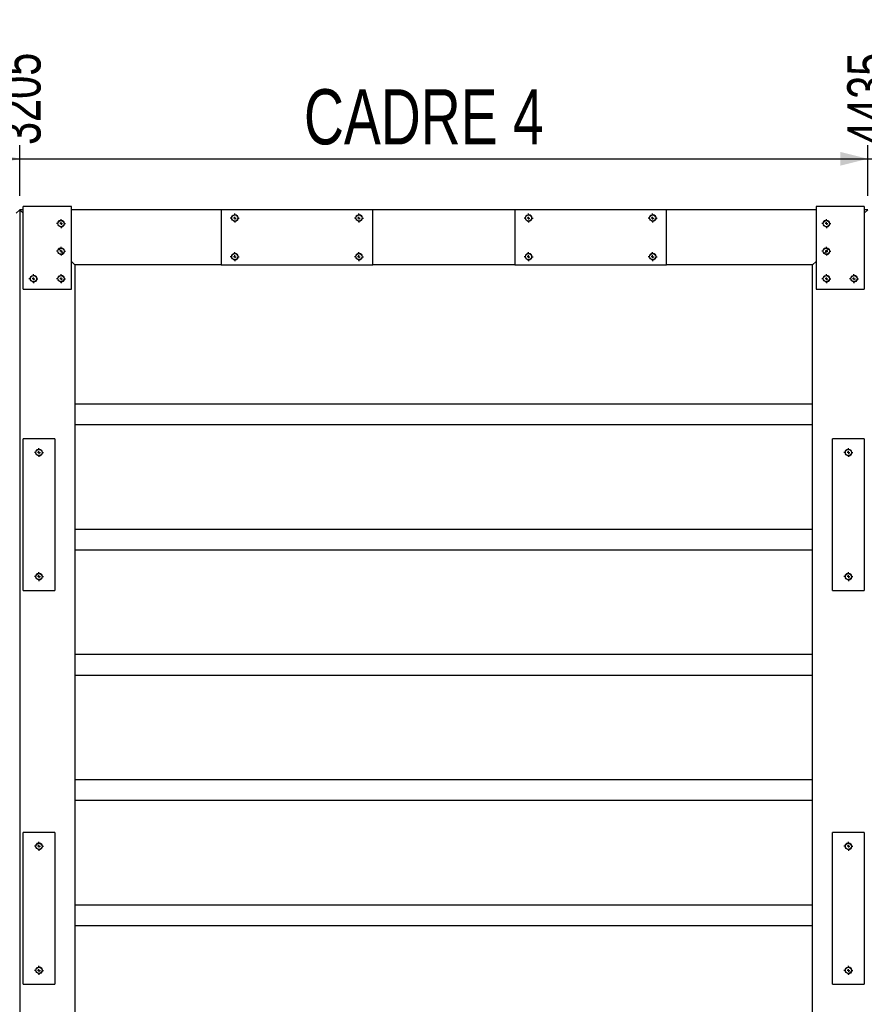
# Model space of a CAD drawing. Header units: millimetres. Extents: x 5 to 589, y 5 to 415.
# Tile 8 of 21: x 196 to 257, y 153 to 225. Entities that reach past the tile are written whole.
import ezdxf

# ---------------------------------------------------------------- set-up
doc = ezdxf.new("R2010")
doc.units = ezdxf.units.MM
doc.linetypes.add('CENTERX2', pattern=[20.32, 12.7, -2.54, 2.54, -2.54])
for name, color, linetype in [('COTES', 1, 'Continuous'), ('NOTES', 6, 'Continuous'), ('TRAIT-MIXTES', 3, 'CENTERX2')]:
    doc.layers.add(name, color=color, linetype=linetype)
doc.layers.add('TRAIT-FORT', color=4, linetype='Continuous', lineweight=25)
doc.styles.add('SLDTEXTSTYLE0', font='TXT', dxfattribs={"width": 0.75})
doc.dimstyles.new('SLDDIMSTYLE1', dxfattribs={"dimtxt": 3, "dimasz": 2, "dimexe": 0, "dimexo": 0.0625, "dimgap": 0.75, "dimtad": 0, "dimtih": 1, "dimtoh": 1, "dimdec": 0, "dimlfac": 20, "dimrnd": 1e-09, "dimzin": 12, "dimdsep": 46, "dimtxsty": 'SLDTEXTSTYLE0', "dimsah": 1, "dimcen": 0.09, "dimadec": 0, "dimazin": 3, "dimtfac": 1, "dimtdec": 0, "dimtofl": 0, "dimtmove": 0, "dimatfit": 3, "dimfxl": 1, "dimfrac": 2, "dimtolj": 1, "dimtzin": 12, "dimarcsym": 0})

# ---------------------------------------------------------------- blocks, each defined once
blk = doc.blocks.new('_D_117')
at = {"layer": 'COTES', "color": 1, "transparency": 16777216}
for p, q in [((195.733, 211.896), (195.733, 215.593)), ((143.733, 214.593), (195.733, 214.593))]:
    blk.add_line(p, q, dxfattribs=at)
blk.add_solid([(195.733, 214.593), (193.733, 215.093), (193.733, 214.093)], dxfattribs=at)
at = {"layer": 'COTES', "color": 1, "transparency": 16777216, "insert": (194.247, 215.593), "char_height": 3, "attachment_point": 1, "rotation": 90, "style": 'SLDTEXTSTYLE0'}
blk.add_mtext('3205', dxfattribs=at)
blk = doc.blocks.new('_D_118')
at = {"layer": 'COTES', "color": 1, "transparency": 16777216}
for p, q in [((257.233, 211.896), (257.233, 215.593)), ((195.733, 214.593), (257.233, 214.593))]:
    blk.add_line(p, q, dxfattribs=at)
blk.add_solid([(257.233, 214.593), (255.233, 215.093), (255.233, 214.093)], dxfattribs=at)
at = {"layer": 'COTES', "color": 1, "transparency": 16777216, "insert": (255.747, 215.593), "char_height": 3, "attachment_point": 1, "rotation": 90, "style": 'SLDTEXTSTYLE0'}
blk.add_mtext('4435', dxfattribs=at)
blk = doc.blocks.new('_D_119')
at = {"layer": 'COTES', "color": 1, "transparency": 16777216}
for p, q in [((305.733, 211.896), (305.733, 215.593)), ((257.233, 214.593), (305.733, 214.593))]:
    blk.add_line(p, q, dxfattribs=at)
blk.add_solid([(305.733, 214.593), (303.733, 215.093), (303.733, 214.093)], dxfattribs=at)
at = {"layer": 'COTES', "color": 1, "transparency": 16777216, "insert": (304.247, 215.593), "char_height": 3, "attachment_point": 1, "rotation": 90, "style": 'SLDTEXTSTYLE0'}
blk.add_mtext('5405', dxfattribs=at)
blk = doc.blocks.new('_D_120')
at = {"layer": 'COTES', "color": 1, "transparency": 16777216}
for p, q in [((369.733, 211.896), (369.733, 215.593)), ((305.733, 214.593), (369.733, 214.593))]:
    blk.add_line(p, q, dxfattribs=at)
blk.add_solid([(369.733, 214.593), (367.733, 215.093), (367.733, 214.093)], dxfattribs=at)
at = {"layer": 'COTES', "color": 1, "transparency": 16777216, "insert": (368.247, 215.593), "char_height": 3, "attachment_point": 1, "rotation": 90, "style": 'SLDTEXTSTYLE0'}
blk.add_mtext('6685', dxfattribs=at)
blk = doc.blocks.new('SW_CENTERMARKSYMBOL_231')
at = {"layer": 'TRAIT-MIXTES', "color": 0}
for p, q in [((-0.2, 0), (-0.325, 0)), ((0, 0), (-0.1, 0)), ((0, 0.2), (0, 0.325)), ((0, 0), (0, 0.1)), ((0, 0), (0, -0.1)), ((0, 0), (0.1, 0)), ((0.2, 0), (0.325, 0)), ((0, -0.2), (0, -0.325))]:
    blk.add_line(p, q, dxfattribs=at)
blk = doc.blocks.new('SW_CENTERMARKSYMBOL_232')
at = {"layer": 'TRAIT-MIXTES', "color": 0}
for p, q in [((-0.2, 0), (-0.325, 0)), ((0, 0), (-0.1, 0)), ((0, 0.2), (0, 0.325)), ((0, 0), (0, 0.1)), ((0, 0), (0, -0.1)), ((0, 0), (0.1, 0)), ((0.2, 0), (0.325, 0)), ((0, -0.2), (0, -0.325))]:
    blk.add_line(p, q, dxfattribs=at)
blk = doc.blocks.new('SW_CENTERMARKSYMBOL_246')
at = {"layer": 'TRAIT-MIXTES', "color": 0}
for p, q in [((-0.2, 0), (-0.325, 0)), ((0, 0), (-0.1, 0)), ((0, 0.2), (0, 0.325)), ((0, 0), (0, 0.1)), ((0, 0), (0, -0.1)), ((0, 0), (0.1, 0)), ((0.2, 0), (0.325, 0)), ((0, -0.2), (0, -0.325))]:
    blk.add_line(p, q, dxfattribs=at)
blk = doc.blocks.new('SW_CENTERMARKSYMBOL_247')
at = {"layer": 'TRAIT-MIXTES', "color": 0}
for p, q in [((-0.2, 0), (-0.325, 0)), ((0, 0), (-0.1, 0)), ((0, 0.2), (0, 0.325)), ((0, 0), (0, 0.1)), ((0, 0), (0, -0.1)), ((0, 0), (0.1, 0)), ((0.2, 0), (0.325, 0)), ((0, -0.2), (0, -0.325))]:
    blk.add_line(p, q, dxfattribs=at)
blk = doc.blocks.new('SW_CENTERMARKSYMBOL_320')
at = {"layer": 'TRAIT-MIXTES', "color": 0}
for p, q in [((-0.2, 0), (-0.325, 0)), ((0, 0), (-0.1, 0)), ((0, 0.2), (0, 0.325)), ((0, 0), (0, 0.1)), ((0, 0), (0, -0.1)), ((0, 0), (0.1, 0)), ((0.2, 0), (0.325, 0)), ((0, -0.2), (0, -0.325))]:
    blk.add_line(p, q, dxfattribs=at)
blk = doc.blocks.new('SW_CENTERMARKSYMBOL_321')
at = {"layer": 'TRAIT-MIXTES', "color": 0}
for p, q in [((-0.2, 0), (-0.325, 0)), ((0, 0), (-0.1, 0)), ((0, 0.2), (0, 0.325)), ((0, 0), (0, 0.1)), ((0, 0), (0, -0.1)), ((0, 0), (0.1, 0)), ((0.2, 0), (0.325, 0)), ((0, -0.2), (0, -0.325))]:
    blk.add_line(p, q, dxfattribs=at)
blk = doc.blocks.new('SW_CENTERMARKSYMBOL_354')
at = {"layer": 'TRAIT-MIXTES', "color": 0}
for p, q in [((-0.2, 0), (-0.325, 0)), ((0, 0), (-0.1, 0)), ((0, 0.2), (0, 0.325)), ((0, 0), (0, 0.1)), ((0, 0), (0, -0.1)), ((0, 0), (0.1, 0)), ((0.2, 0), (0.325, 0)), ((0, -0.2), (0, -0.325))]:
    blk.add_line(p, q, dxfattribs=at)
blk = doc.blocks.new('SW_CENTERMARKSYMBOL_355')
at = {"layer": 'TRAIT-MIXTES', "color": 0}
for p, q in [((-0.2, 0), (-0.325, 0)), ((0, 0), (-0.1, 0)), ((0, 0.2), (0, 0.325)), ((0, 0), (0, 0.1)), ((0, 0), (0, -0.1)), ((0, 0), (0.1, 0)), ((0.2, 0), (0.325, 0)), ((0, -0.2), (0, -0.325))]:
    blk.add_line(p, q, dxfattribs=at)
blk = doc.blocks.new('SW_CENTERMARKSYMBOL_356')
at = {"layer": 'TRAIT-MIXTES', "color": 0}
for p, q in [((-0.2, 0), (-0.325, 0)), ((0, 0), (-0.1, 0)), ((0, 0.2), (0, 0.325)), ((0, 0), (0, 0.1)), ((0, 0), (0, -0.1)), ((0, 0), (0.1, 0)), ((0.2, 0), (0.325, 0)), ((0, -0.2), (0, -0.325))]:
    blk.add_line(p, q, dxfattribs=at)
blk = doc.blocks.new('SW_CENTERMARKSYMBOL_357')
at = {"layer": 'TRAIT-MIXTES', "color": 0}
for p, q in [((-0.2, 0), (-0.325, 0)), ((0, 0), (-0.1, 0)), ((0, 0.2), (0, 0.325)), ((0, 0), (0, 0.1)), ((0, 0), (0, -0.1)), ((0, 0), (0.1, 0)), ((0.2, 0), (0.325, 0)), ((0, -0.2), (0, -0.325))]:
    blk.add_line(p, q, dxfattribs=at)
blk = doc.blocks.new('SW_CENTERMARKSYMBOL_374')
at = {"layer": 'TRAIT-MIXTES', "color": 0}
for p, q in [((-0.2, 0), (-0.325, 0)), ((0, 0), (-0.1, 0)), ((0, 0.2), (0, 0.325)), ((0, 0), (0, 0.1)), ((0, 0), (0, -0.1)), ((0, 0), (0.1, 0)), ((0.2, 0), (0.325, 0)), ((0, -0.2), (0, -0.325))]:
    blk.add_line(p, q, dxfattribs=at)
blk = doc.blocks.new('SW_CENTERMARKSYMBOL_375')
at = {"layer": 'TRAIT-MIXTES', "color": 0}
for p, q in [((-0.2, 0), (-0.325, 0)), ((0, 0), (-0.1, 0)), ((0, 0.2), (0, 0.325)), ((0, 0), (0, 0.1)), ((0, 0), (0, -0.1)), ((0, 0), (0.1, 0)), ((0.2, 0), (0.325, 0)), ((0, -0.2), (0, -0.325))]:
    blk.add_line(p, q, dxfattribs=at)
blk = doc.blocks.new('SW_CENTERMARKSYMBOL_376')
at = {"layer": 'TRAIT-MIXTES', "color": 0}
for p, q in [((-0.2, 0), (-0.325, 0)), ((0, 0), (-0.1, 0)), ((0, 0.2), (0, 0.325)), ((0, 0), (0, 0.1)), ((0, 0), (0, -0.1)), ((0, 0), (0.1, 0)), ((0.2, 0), (0.325, 0)), ((0, -0.2), (0, -0.325))]:
    blk.add_line(p, q, dxfattribs=at)
blk = doc.blocks.new('SW_CENTERMARKSYMBOL_377')
at = {"layer": 'TRAIT-MIXTES', "color": 0}
for p, q in [((-0.2, 0), (-0.325, 0)), ((0, 0), (-0.1, 0)), ((0, 0.2), (0, 0.325)), ((0, 0), (0, 0.1)), ((0, 0), (0, -0.1)), ((0, 0), (0.1, 0)), ((0.2, 0), (0.325, 0)), ((0, -0.2), (0, -0.325))]:
    blk.add_line(p, q, dxfattribs=at)
blk = doc.blocks.new('SW_CENTERMARKSYMBOL_480')
at = {"layer": 'TRAIT-MIXTES', "color": 0}
for p, q in [((-0.2, 0), (-0.325, 0)), ((0, 0), (-0.1, 0)), ((0, 0.2), (0, 0.325)), ((0, 0), (0, 0.1)), ((0, 0), (0, -0.1)), ((0, 0), (0.1, 0)), ((0.2, 0), (0.325, 0)), ((0, -0.2), (0, -0.325))]:
    blk.add_line(p, q, dxfattribs=at)
blk = doc.blocks.new('SW_CENTERMARKSYMBOL_481')
at = {"layer": 'TRAIT-MIXTES', "color": 0}
for p, q in [((-0.2, 0), (-0.325, 0)), ((0, 0), (-0.1, 0)), ((0, 0.2), (0, 0.325)), ((0, 0), (0, 0.1)), ((0, 0), (0, -0.1)), ((0, 0), (0.1, 0)), ((0.2, 0), (0.325, 0)), ((0, -0.2), (0, -0.325))]:
    blk.add_line(p, q, dxfattribs=at)
blk = doc.blocks.new('SW_CENTERMARKSYMBOL_482')
at = {"layer": 'TRAIT-MIXTES', "color": 0}
for p, q in [((-0.2, 0), (-0.325, 0)), ((0, 0), (-0.1, 0)), ((0, 0.2), (0, 0.325)), ((0, 0), (0, 0.1)), ((0, 0), (0, -0.1)), ((0, 0), (0.1, 0)), ((0.2, 0), (0.325, 0)), ((0, -0.2), (0, -0.325))]:
    blk.add_line(p, q, dxfattribs=at)
blk = doc.blocks.new('SW_CENTERMARKSYMBOL_483')
at = {"layer": 'TRAIT-MIXTES', "color": 0}
for p, q in [((-0.2, 0), (-0.325, 0)), ((0, 0), (-0.1, 0)), ((0, 0.2), (0, 0.325)), ((0, 0), (0, 0.1)), ((0, 0), (0, -0.1)), ((0, 0), (0.1, 0)), ((0.2, 0), (0.325, 0)), ((0, -0.2), (0, -0.325))]:
    blk.add_line(p, q, dxfattribs=at)
blk = doc.blocks.new('SW_CENTERMARKSYMBOL_486')
at = {"layer": 'TRAIT-MIXTES', "color": 0}
for p, q in [((-0.2, 0), (-0.325, 0)), ((0, 0), (-0.1, 0)), ((0, 0.2), (0, 0.325)), ((0, 0), (0, 0.1)), ((0, 0), (0, -0.1)), ((0, 0), (0.1, 0)), ((0.2, 0), (0.325, 0)), ((0, -0.2), (0, -0.325))]:
    blk.add_line(p, q, dxfattribs=at)
blk = doc.blocks.new('SW_CENTERMARKSYMBOL_487')
at = {"layer": 'TRAIT-MIXTES', "color": 0}
for p, q in [((-0.2, 0), (-0.325, 0)), ((0, 0), (-0.1, 0)), ((0, 0.2), (0, 0.325)), ((0, 0), (0, 0.1)), ((0, 0), (0, -0.1)), ((0, 0), (0.1, 0)), ((0.2, 0), (0.325, 0)), ((0, -0.2), (0, -0.325))]:
    blk.add_line(p, q, dxfattribs=at)
blk = doc.blocks.new('SW_CENTERMARKSYMBOL_492')
at = {"layer": 'TRAIT-MIXTES', "color": 0}
for p, q in [((-0.2, 0), (-0.325, 0)), ((0, 0), (-0.1, 0)), ((0, 0.2), (0, 0.325)), ((0, 0), (0, 0.1)), ((0, 0), (0, -0.1)), ((0, 0), (0.1, 0)), ((0.2, 0), (0.325, 0)), ((0, -0.2), (0, -0.325))]:
    blk.add_line(p, q, dxfattribs=at)
blk = doc.blocks.new('SW_CENTERMARKSYMBOL_493')
at = {"layer": 'TRAIT-MIXTES', "color": 0}
for p, q in [((-0.2, 0), (-0.325, 0)), ((0, 0), (-0.1, 0)), ((0, 0.2), (0, 0.325)), ((0, 0), (0, 0.1)), ((0, 0), (0, -0.1)), ((0, 0), (0.1, 0)), ((0.2, 0), (0.325, 0)), ((0, -0.2), (0, -0.325))]:
    blk.add_line(p, q, dxfattribs=at)
blk = doc.blocks.new('SW_CENTERMARKSYMBOL_494')
at = {"layer": 'TRAIT-MIXTES', "color": 0}
for p, q in [((-0.2, 0), (-0.325, 0)), ((0, 0), (-0.1, 0)), ((0, 0.2), (0, 0.325)), ((0, 0), (0, 0.1)), ((0, 0), (0, -0.1)), ((0, 0), (0.1, 0)), ((0.2, 0), (0.325, 0)), ((0, -0.2), (0, -0.325))]:
    blk.add_line(p, q, dxfattribs=at)
blk = doc.blocks.new('SW_CENTERMARKSYMBOL_495')
at = {"layer": 'TRAIT-MIXTES', "color": 0}
for p, q in [((-0.2, 0), (-0.325, 0)), ((0, 0), (-0.1, 0)), ((0, 0.2), (0, 0.325)), ((0, 0), (0, 0.1)), ((0, 0), (0, -0.1)), ((0, 0), (0.1, 0)), ((0.2, 0), (0.325, 0)), ((0, -0.2), (0, -0.325))]:
    blk.add_line(p, q, dxfattribs=at)

msp = doc.modelspace()

# ---------------------------------------------------------------- linework, layer by layer
at = {"lineweight": 18}
for centre in [(198.733, 209.896), (211.333, 210.296), (220.333, 210.296), (232.633, 210.296), (241.633, 210.296), (254.233, 209.896), (198.733, 207.896), (254.233, 207.896), (211.333, 207.496), (220.333, 207.496), (232.633, 207.496), (241.633, 207.496), (196.733, 205.896), (198.733, 205.896), (254.233, 205.896), (256.233, 205.896), (197.133, 193.296), (255.833, 193.296), (197.133, 184.296), (255.833, 184.296), (197.133, 164.746), (255.833, 164.746), (197.133, 155.746), (255.833, 155.746)]:
    msp.add_arc(centre, 0.25, 255, 195, dxfattribs=at)
at = {"layer": 'TRAIT-FORT', "color": 4, "linetype": 'Continuous', "lineweight": 25}
for p, q in [((195.483, 210.646), (195.733, 210.896)), ((195.983, 210.896), (195.733, 210.896)), ((195.983, 210.646), (195.733, 210.896)), ((195.733, 210.896), (195.733, 67.396)), ((195.733, 210.896), (195.983, 210.646)), ((195.983, 205.146), (195.983, 211.146)), ((199.483, 211.146), (195.983, 211.146)), ((199.483, 205.146), (199.483, 211.146)), ((210.333, 210.896), (199.483, 210.896)), ((221.333, 210.896), (210.333, 210.896)), ((210.333, 210.896), (210.333, 206.896)), ((231.633, 210.896), (221.333, 210.896)), ((221.333, 206.896), (221.333, 210.896)), ((242.633, 210.896), (231.633, 210.896)), ((231.633, 210.896), (231.633, 206.896)), ((253.483, 210.896), (242.633, 210.896)), ((242.633, 206.896), (242.633, 210.896)), ((253.483, 211.146), (253.483, 205.146)), ((256.983, 211.146), (253.483, 211.146)), ((256.983, 211.146), (256.983, 205.146)), ((256.983, 210.646), (257.233, 210.896)), ((257.233, 210.896), (256.983, 210.896)), ((257.233, 210.896), (256.983, 210.646)), ((198.892, 207.737), (198.574, 208.055)), ((254.074, 207.737), (254.392, 208.055)), ((199.733, 206.896), (199.483, 207.146)), ((199.483, 207.146), (199.733, 206.896)), ((253.233, 206.896), (253.483, 207.146)), ((253.483, 207.146), (253.233, 206.896)), ((210.333, 206.896), (199.733, 206.896)), ((199.733, 206.896), (199.733, 142.146)), ((210.333, 206.896), (221.333, 206.896)), ((231.633, 206.896), (221.333, 206.896)), ((231.633, 206.896), (242.633, 206.896)), ((253.233, 206.896), (242.633, 206.896)), ((253.233, 142.146), (253.233, 206.896)), ((195.983, 205.146), (199.483, 205.146)), ((253.483, 205.146), (256.983, 205.146)), ((253.233, 196.803), (199.733, 196.803)), ((253.233, 195.303), (199.733, 195.303)), ((195.983, 183.296), (195.983, 194.296)), ((198.283, 194.296), (195.983, 194.296)), ((198.283, 194.296), (198.283, 183.296)), ((254.683, 183.296), (254.683, 194.296)), ((256.983, 194.296), (254.683, 194.296)), ((256.983, 194.296), (256.983, 183.296)), ((253.233, 187.721), (199.733, 187.721)), ((253.233, 186.221), (199.733, 186.221)), ((195.983, 183.296), (198.283, 183.296)), ((254.683, 183.296), (256.983, 183.296)), ((253.233, 178.64), (199.733, 178.64)), ((253.233, 177.14), (199.733, 177.14)), ((253.233, 169.559), (199.733, 169.559)), ((253.233, 168.059), (199.733, 168.059)), ((198.283, 165.746), (195.983, 165.746)), ((195.983, 154.746), (195.983, 165.746)), ((198.283, 165.746), (198.283, 154.746)), ((254.683, 154.746), (254.683, 165.746)), ((256.983, 165.746), (254.683, 165.746)), ((256.983, 165.746), (256.983, 154.746)), ((253.233, 160.477), (199.733, 160.477)), ((253.233, 158.977), (199.733, 158.977)), ((195.983, 154.746), (198.283, 154.746)), ((254.683, 154.746), (256.983, 154.746))]:
    msp.add_line(p, q, dxfattribs=at)
for centre in [(198.733, 209.896), (211.333, 210.296), (220.333, 210.296), (232.633, 210.296), (241.633, 210.296), (254.233, 209.896), (198.733, 207.896), (254.233, 207.896), (211.333, 207.496), (220.333, 207.496), (232.633, 207.496), (241.633, 207.496), (196.733, 205.896), (198.733, 205.896), (254.233, 205.896), (256.233, 205.896), (197.133, 193.296), (255.833, 193.296), (197.133, 184.296), (255.833, 184.296), (197.133, 164.746), (255.833, 164.746), (197.133, 155.746), (255.833, 155.746)]:
    msp.add_circle(centre, 0.225, dxfattribs=at)

# ---------------------------------------------------------------- block references
at = {"layer": 'TRAIT-MIXTES'}
for name, p in [('SW_CENTERMARKSYMBOL_480', (211.333, 210.296)), ('SW_CENTERMARKSYMBOL_483', (220.333, 210.296)), ('SW_CENTERMARKSYMBOL_354', (232.633, 210.296)), ('SW_CENTERMARKSYMBOL_357', (241.633, 210.296)), ('SW_CENTERMARKSYMBOL_493', (198.733, 209.896)), ('SW_CENTERMARKSYMBOL_375', (254.233, 209.896)), ('SW_CENTERMARKSYMBOL_492', (198.733, 207.896)), ('SW_CENTERMARKSYMBOL_481', (211.333, 207.496)), ('SW_CENTERMARKSYMBOL_482', (220.333, 207.496)), ('SW_CENTERMARKSYMBOL_355', (232.633, 207.496)), ('SW_CENTERMARKSYMBOL_356', (241.633, 207.496)), ('SW_CENTERMARKSYMBOL_374', (254.233, 207.896)), ('SW_CENTERMARKSYMBOL_494', (196.733, 205.896)), ('SW_CENTERMARKSYMBOL_495', (198.733, 205.896)), ('SW_CENTERMARKSYMBOL_376', (254.233, 205.896)), ('SW_CENTERMARKSYMBOL_377', (256.233, 205.896)), ('SW_CENTERMARKSYMBOL_486', (197.133, 193.296)), ('SW_CENTERMARKSYMBOL_231', (255.833, 193.296)), ('SW_CENTERMARKSYMBOL_487', (197.133, 184.296)), ('SW_CENTERMARKSYMBOL_232', (255.833, 184.296)), ('SW_CENTERMARKSYMBOL_246', (197.133, 164.746)), ('SW_CENTERMARKSYMBOL_320', (255.833, 164.746)), ('SW_CENTERMARKSYMBOL_247', (197.133, 155.746)), ('SW_CENTERMARKSYMBOL_321', (255.833, 155.746))]:
    msp.add_blockref(name, p, dxfattribs=at)

# ---------------------------------------------------------------- texts
at = {"layer": 'NOTES', "color": 211, "insert": (216.348, 219.638), "char_height": 4, "attachment_point": 1, "style": 'SLDTEXTSTYLE0'}
msp.add_mtext('CADRE 4', dxfattribs=at)

# ---------------------------------------------------------------- dimensions: what is measured, and where the dimension line sits
at = {"layer": 'COTES', "color": 1}
for feature_location, picture, middle in [((195.733, 210.896), '_D_117', (195.733, 220.026)), ((257.233, 210.896), '_D_118', (257.233, 220.026)), ((305.733, 210.896), '_D_119', (305.733, 220.026)), ((369.733, 210.896), '_D_120', (369.733, 220.026))]:
    dim = msp.add_ordinate_dim(feature_location=feature_location, offset=(0, 4.697), dtype=1, origin=(35.483, 210.896), dimstyle='SLDDIMSTYLE1', dxfattribs=at)
    dim.commit()
    dim.dimension.update_dxf_attribs({"geometry": picture, "text_midpoint": middle})

doc.saveas('drawing.dxf')
